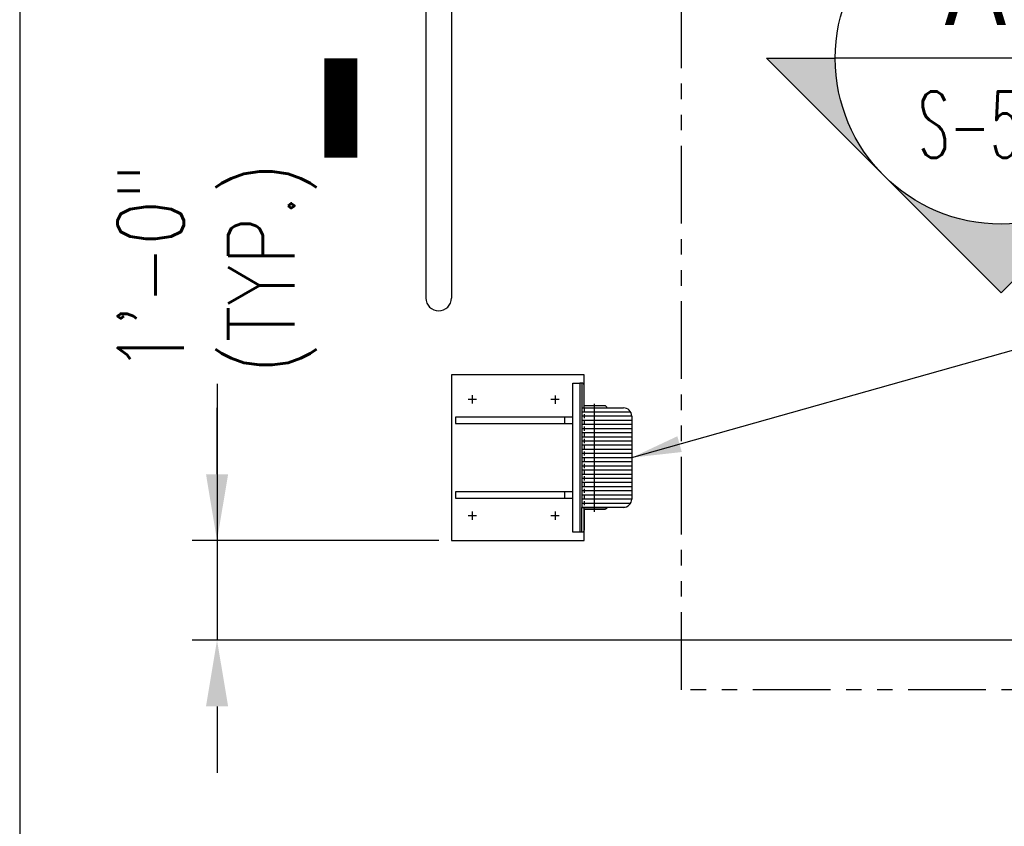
# Model space of a CAD drawing. Header units: inches. Extents: x -9715 to 27308, y -24775 to -3453.
# Tile 7 of 194: x 6591 to 6710, y -21260 to -21163. Entities that reach past the tile are written whole.
import ezdxf
from ezdxf.enums import TextEntityAlignment as Align

# ---------------------------------------------------------------- set-up
doc = ezdxf.new("R2010")
doc.units = ezdxf.units.IN
doc.header["$MEASUREMENT"] = 0
doc.linetypes.add('HIDDENX2', pattern=[0.75, 0.5, -0.25])
doc.linetypes.add('PHANTOM2', pattern=[1.25, 0.625, -0.125, 0.125, -0.125, 0.125, -0.125])
doc.layers.get('DEFPOINTS').update_dxf_attribs({"color": 11})
for name, color, linetype in [('A-Sect-Iden', 2, 'Continuous'), ('S-ANNO-SYMB', 2, 'Continuous'), ('S-ANNO-TEXT', 2, 'Continuous'), ('S-DOOR-CHAIN', 2, 'Continuous'), ('S-DOOR-OTLN', 4, 'Continuous'), ('S-SPPT-BOLTS', 2, 'Continuous')]:
    doc.layers.add(name, color=color, linetype=linetype)
doc.layers.add('S-SECT-SHPS', color=3, linetype='Continuous', lineweight=25)
doc.styles.add('DIM', font='ROMANS.shx', dxfattribs={"width": 0.8})
doc.styles.add('ROMANS', font='ROMANS.shx', dxfattribs={"width": 0.8})
doc.styles.add('TITTEXTL', font='swiss.ttf', dxfattribs={"width": 0.8})
doc.dimstyles.new('DIM-16', dxfattribs={"dimscale": 0, "dimtxt": 6, "dimasz": 6, "dimexe": 3, "dimexo": 3, "dimgap": 3, "dimtad": 1, "dimdec": 1, "dimzin": 3, "dimdsep": 46, "dimlunit": 4, "dimtxsty": 'DIM', "dimcen": 0, "dimdle": 0.0625, "dimclrd": 256, "dimclre": 256, "dimclrt": 2, "dimazin": 0, "dimtfac": 1, "dimtdec": 1, "dimtmove": 1, "dimatfit": 0, "dimfxl": 0.0625, "dimfrac": 2, "dimtolj": 1, "dimtzin": 0, "dimarcsym": 0})

# ---------------------------------------------------------------- blocks, each defined once
blk = doc.blocks.new('ELEV-BUMPER')
at = {"layer": 'S-SECT-SHPS'}
h = blk.add_hatch(dxfattribs=at)
h.set_pattern_fill('ANSI31', color=256, scale=4, angle=315, style=0)
h.set_pattern_definition([(0, (-2639.65606, -122), (1e-16, 0.5), [])])
h.paths.add_polyline_path([(0, 5, 0.414214), (-1, 6), (-6, 6), (-6, -6), (-3, -6), (-1, -6, 0.414214), (0, -5)])
for p, q in [((-6, 9), (-6.25, 9)), ((-6, 6), (-6, -6)), ((-6, 6), (-1, 6)), ((-8.12, 4.88), (-8.12, 4.13)), ((0, 5), (0, -5)), ((-8.12, -4.12), (-8.12, -4.87)), ((-1, -6), (-5.75, -6)), ((-6, -9), (-6.25, -9))]:
    blk.add_line(p, q, dxfattribs=at)
at = {"layer": 'S-SECT-SHPS', "linetype": 'HIDDENX2'}
blk.add_line((-5.75, 6), (-5.75, -6), dxfattribs=at)
at = {"layer": 'S-SECT-SHPS'}
blk.add_lwpolyline([(-5.75, 6), (-5.75, 10), (-21.75, 10), (-21.75, -10), (-5.75, -10), (-5.75, -6)], dxfattribs=at)
for points in [[(-6.25, 9), (-6.25, -9), (-7.12, -9), (-7.12, 9)], [(-21.25, 4.88), (-21.25, 4.13), (-7.12, 4.13), (-7.12, 4.88)], [(-21.25, -4.12), (-21.25, -4.87), (-7.12, -4.87), (-7.12, -4.12)]]:
    blk.add_lwpolyline(points, close=True, dxfattribs=at)
for points in [[(-6, 9), (-6, 6), (-3, 6), (-3, 6, 0.414214), (-3.25, 6.25), (-5.75, 6.25), (-5.75, 8.75, 0.414214), (-6, 9)], [(-6, -9), (-6, -6), (-3, -6), (-3, -6, -0.414214), (-3.25, -6.25), (-5.75, -6.25), (-5.75, -8.75, -0.414214), (-6, -9)]]:
    blk.add_lwpolyline(points, format="xyb", close=True, dxfattribs=at)
for centre, start, end in [((-1, 5), 360, 90), ((-1, -5), 270, 360)]:
    blk.add_arc(centre, 1, start, end, dxfattribs=at)
at = {"layer": 'S-SPPT-BOLTS'}
for p, q in [((-19.25, 7.52), (-19.25, 6.52)), ((-9.25, 7.5), (-9.25, 6.5)), ((-18.75, 7.02), (-19.75, 7.02)), ((-8.75, 7), (-9.75, 7)), ((-4.5, -6.54), (-4.5, 6.49)), ((-18.75, -7), (-19.75, -7)), ((-19.25, -6.5), (-19.25, -7.5)), ((-8.75, -7), (-9.75, -7)), ((-9.25, -6.5), (-9.25, -7.5))]:
    blk.add_line(p, q, dxfattribs=at)
blk = doc.blocks.new('*D1271')
at = {"layer": 'DEFPOINTS', "color": 0, "transparency": 16777216}
for p in [(6644.64, -21225.52), (6614.88, -21237.53), (6992.41, -21237.53)]:
    blk.add_point(p, dxfattribs=at)
at = {"layer": 'S-ANNO-TEXT', "lineweight": -2, "transparency": 16777216}
for p, q in [((6614.88, -21206.64), (6614.88, -21225.52)), ((6614.88, -21217.52), (6614.88, -21209.52)), ((6641.64, -21225.52), (6611.88, -21225.52)), ((6614.88, -21225.52), (6614.88, -21237.53)), ((6614.88, -21225.52), (6614.88, -21237.53)), ((6989.41, -21237.53), (6611.88, -21237.53)), ((6614.88, -21245.53), (6614.88, -21253.53))]:
    blk.add_line(p, q, dxfattribs=at)
at = {"layer": 'S-ANNO-TEXT', "transparency": 16777216}
for points in [[(6613.55, -21217.52), (6616.22, -21217.52), (6614.88, -21225.52)], [(6613.55, -21245.53), (6616.22, -21245.53), (6614.88, -21237.53)]]:
    blk.add_solid(points, dxfattribs=at)
at = {"layer": 'S-ANNO-TEXT', "color": 2, "transparency": 16777216, "insert": (6614.88, -21192.69), "char_height": 8, "attachment_point": 5, "rotation": 90, "style": 'DIM'}
blk.add_mtext('\\A1;1\'-0" \\P(TYP.)', dxfattribs=at)
blk = doc.blocks.new('NAVFAC_Anno_Arrow_A1')
at = {"linetype": 'ByBlock', "lineweight": -2}
h = blk.add_hatch(color=0, dxfattribs=at)
h.paths.add_polyline_path([(-1.768, 1.768), (-3.536, 0), (-2.5, 0, -0.198912)])
h.paths.add_polyline_path([(0, 3.536), (-1.768, 1.768, -0.414214), (1.768, 1.768)])
h.paths.add_polyline_path([(2.373, 1.162), (2.245, 1.1, -0.114349), (2.5, 0), (3.536, 0)])
h.paths.add_polyline_path([(1.768, 1.768, -0.082683), (2.245, 1.1), (2.373, 1.162)])
at = {"color": 0, "linetype": 'ByBlock', "lineweight": -2}
blk.add_lwpolyline([(-2.5, 0), (-3.536, 0), (0, 3.536), (3.536, 0), (2.5, 0)], dxfattribs=at)
blk = doc.blocks.new('Anno_Section_A2')
at = {"color": 0, "linetype": 'ByBlock', "lineweight": -2}
blk.add_line((2.5, 0), (-2.5, 0), dxfattribs=at)
blk.add_circle((0, 0), 2.5, dxfattribs=at)
at = {"color": 0, "linetype": 'ByBlock', "lineweight": -2, "style": 'ROMANS', "width": 0.8}
blk.add_attdef('NUMBER', text='', height=1, dxfattribs=at).set_placement((0, 0.5), align=Align.CENTER)
blk.add_attdef('SHEET', text='', height=0.75, dxfattribs=at).set_placement((0, -0.5), align=Align.TOP_CENTER)

msp = doc.modelspace()

# ---------------------------------------------------------------- linework, layer by layer
at = {"layer": 'A-Sect-Iden', "elevation": 41.66667}
msp.add_lwpolyline([(6629.81631, -21179.3653, 4, 4, 0), (6629.81631, -21167.3653, 0, 0, 0), (6681.20228, -21167.3653, 0, 0, 0)], format="xyseb", dxfattribs=at)
at = {"layer": 'DEFPOINTS', "elevation": 41.66667}
msp.add_lwpolyline([(6591.06748, -21384.86725), (8527.59176, -21384.86725), (8527.59176, -20453.90264), (6591.06748, -20453.90264)], close=True, dxfattribs=at)
at = {"layer": 'S-DOOR-CHAIN'}
for p, q in [((6640.08371, -21085.69365, 41.66667), (6640.08371, -21196.27573, 41.66667)), ((6643.17075, -21085.69365, 41.66667), (6643.17075, -21196.27573, 41.66667))]:
    msp.add_line(p, q, dxfattribs=at)
msp.add_arc((6641.62723, -21196.27573, 41.66667), 1.54352, 180, 0, dxfattribs=at)
at = {"layer": 'S-DOOR-OTLN', "linetype": 'PHANTOM2', "ltscale": 15, "elevation": 41.66667}
msp.add_lwpolyline([(6670.92075, -21099.53585), (6988.90735, -21099.52513), (6988.90735, -21243.52513), (6670.92075, -21243.53585)], close=True, dxfattribs=at)

# ---------------------------------------------------------------- block references
at = {"layer": 'S-ANNO-SYMB'}
ref = msp.add_blockref('Anno_Section_A2', (6709.48656, -21167.3653, 41.66667), dxfattribs=dict(at, xscale=8, yscale=8, zscale=8))
ref.add_attrib('NUMBER', 'A4', dxfattribs={"layer": '0', "color": 0, "linetype": 'ByBlock', "lineweight": -2, "height": 10, "style": 'TITTEXTL', "width": 0.796875}).set_placement((6709.48656, -21163.3653, 208.33333), align=Align.CENTER)
ref.add_attrib('SHEET', 'S-509', dxfattribs={"layer": '0', "color": 0, "linetype": 'ByBlock', "lineweight": -2, "height": 8, "style": 'ROMANS', "width": 0.55}).set_placement((6709.48656, -21171.3653, 208.33333), align=Align.TOP_CENTER)
at = {"layer": 'S-ANNO-SYMB', "xscale": 8.000000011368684, "yscale": 8.000000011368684, "zscale": 8.000000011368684, "rotation": 180}
msp.add_blockref('NAVFAC_Anno_Arrow_A1', (6709.48656, -21167.3653, 41.66667), dxfattribs=at)
at = {"layer": 'S-SECT-SHPS'}
msp.add_blockref('ELEV-BUMPER', (6664.92075, -21215.52513, 41.66667), dxfattribs=at)

# ---------------------------------------------------------------- dimensions: what is measured, and where the dimension line sits
at = {"layer": 'S-ANNO-TEXT'}
dim = msp.add_linear_dim(base=(6614.884, -21237.52513, 41.66667), p1=(6644.64278, -21225.51768, 41.66667), p2=(6992.40735, -21237.52513, 41.66667), angle=90, text='<> \\P(TYP.)', dimstyle='DIM-16', override={"dimscale": 1, "dimtxt": 8, "dimasz": 8, "dimgap": 1, "dimtad": 0, "dimdle": 1, "dimfrac": 1}, dxfattribs=at)
dim.commit()
dim.dimension.update_dxf_attribs({"geometry": '*D1271', "text_midpoint": (6628.87057, -21192.69211, 41.66667), "dimtype": 160})

# ---------------------------------------------------------------- leaders
msp.add_leader([(6664.92075, -21215.52513, 41.66667), (6717.14775, -21200.79949, 41.66667), (6725.14775, -21200.79949, 41.66667)], dimstyle='DIM-16', override={"dimscale": 1, "dimtad": 0}, dxfattribs=at)

doc.saveas('drawing.dxf')
